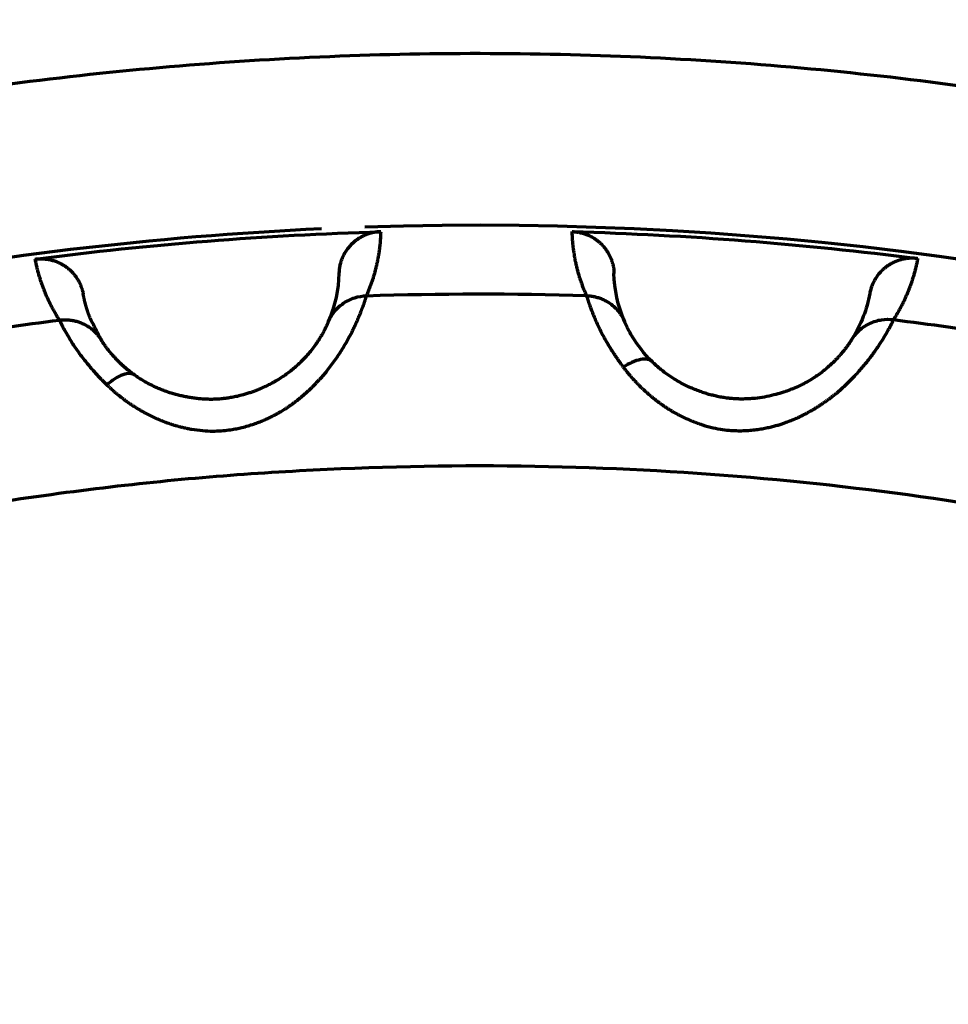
# Model space of a CAD drawing. Header units: millimetres. Extents: x -170 to 6906, y -2212 to 4257.
# Tile 116 of 256: x 4767 to 4778, y -1211 to -1199. Entities that reach past the tile are written whole.
import ezdxf

# ---------------------------------------------------------------- set-up
doc = ezdxf.new("R2010")
doc.units = ezdxf.units.MM
doc.layers.add('1', color=7, linetype='Continuous', true_color=0xffffff)
doc.styles.add('PC_TEXTSTYLE', font='ISOCP.SHX', dxfattribs={"width": 0.707, "bigfont": 'GBCBIG.SHX'})
doc.dimstyles.new('GB_DIMSTYLE', dxfattribs={"dimtxt": 50, "dimasz": 40, "dimexe": 1, "dimexo": 0, "dimgap": 1.5, "dimtad": 1, "dimdec": 1, "dimdsep": 46, "dimtxsty": 'PC_TEXTSTYLE', "dimcen": 0, "dimclrd": 256, "dimclrt": 3, "dimadec": 1, "dimazin": 2, "dimtp": 0.1, "dimtm": 0.1, "dimtfac": 0.71, "dimtdec": 1, "dimtmove": 0, "dimatfit": 3, "dimfxl": 1, "dimtfill": 1, "dimarcsym": 0})

# ---------------------------------------------------------------- blocks, each defined once
blk = doc.blocks.new('*D40')
at = {"lineweight": -2, "transparency": 16777216}
for p, q in [((5298.604, -811.424), (5142.709, -938.982)), ((4772.638, -1241.784), (5111.751, -964.312))]:
    blk.add_line(p, q, dxfattribs=at)
at = {"lineweight": 18, "transparency": 16777216}
blk.add_solid([(5138.487, -933.822), (5146.931, -944.141), (5111.751, -964.312)], dxfattribs=at)
at = {"layer": 'Defpoints', "color": 0, "lineweight": 18, "transparency": 16777216}
for p in [(5111.751, -964.312), (4772.638, -1241.784)]:
    blk.add_point(p, dxfattribs=at)
at = {"color": 3, "lineweight": 18, "transparency": 16777216, "insert": (5244.525, -821.426), "char_height": 50, "attachment_point": 5, "rotation": 39.291, "style": 'PC_TEXTSTYLE', "bg_fill": 3, "box_fill_scale": 1.1, "bg_fill_color": 256, "bg_fill_true_color": 13158600, "bg_fill_transparency": 0}
blk.add_mtext('R625', dxfattribs=at)

msp = doc.modelspace()

# ---------------------------------------------------------------- linework, layer by layer
at = {"color": 0, "lineweight": 18}
msp.add_arc((4772.638, -1241.784), 438.165, 198.70552, 161.36953, dxfattribs=at)
at = {"layer": '1', "color": 0, "linetype": 'Continuous', "lineweight": 70}
for radius, start, end in [(86, 47.14312, 175.23562), (39.901, 51.0524, 91.8944), (39.901, 92.6166, 101.0367)]:
    msp.add_arc((4772.638, -1241.784), radius, start, end, dxfattribs=at)
for points, knots in [([(4729.945, -1215.759), (4730.64, -1214.62), (4731.38, -1213.509), (4733.049, -1211.206), (4733.991, -1210.024), (4735.978, -1207.75), (4737.023, -1206.658), (4739.208, -1204.573), (4740.348, -1203.58), (4742.712, -1201.701), (4743.937, -1200.815), (4746.461, -1199.157), (4747.761, -1198.386), (4750.425, -1196.964), (4751.79, -1196.313), (4754.572, -1195.138), (4755.989, -1194.613), (4758.866, -1193.694), (4760.325, -1193.3), (4763.274, -1192.646), (4764.763, -1192.385), (4767.758, -1192), (4769.264, -1191.875), (4772.282, -1191.762), (4773.794, -1191.775), (4776.81, -1191.935), (4778.314, -1192.084), (4781.303, -1192.517), (4782.787, -1192.802), (4785.725, -1193.503), (4787.177, -1193.921), (4790.039, -1194.885), (4791.448, -1195.432), (4794.211, -1196.652), (4795.565, -1197.324), (4798.206, -1198.789), (4799.493, -1199.581), (4801.991, -1201.278), (4803.202, -1202.184), (4805.536, -1204.1), (4806.659, -1205.112), (4807.735, -1206.171)], [0, 0, 0, 0, 0.044434, 0.044434, 0.094727, 0.094727, 0.14502, 0.14502, 0.195313, 0.195313, 0.245606, 0.245606, 0.295899, 0.295899, 0.346192, 0.346192, 0.396485, 0.396485, 0.446777, 0.446777, 0.49707, 0.49707, 0.547363, 0.547363, 0.597656, 0.597656, 0.647949, 0.647949, 0.698242, 0.698242, 0.748535, 0.748535, 0.798828, 0.798828, 0.849121, 0.849121, 0.899414, 0.899414, 0.949707, 0.949707, 1, 1, 1, 1]), ([(4800.578, -1210.562), (4799.651, -1209.732), (4798.687, -1208.944), (4796.692, -1207.456), (4795.662, -1206.757), (4793.542, -1205.452), (4792.453, -1204.847), (4790.227, -1203.736), (4789.088, -1203.23), (4786.771, -1202.322), (4785.593, -1201.919), (4783.204, -1201.221), (4781.994, -1200.925), (4779.553, -1200.442), (4778.321, -1200.255), (4775.847, -1199.991), (4774.603, -1199.914), (4772.115, -1199.871), (4770.87, -1199.905), (4768.388, -1200.084), (4767.151, -1200.228), (4764.694, -1200.627), (4763.475, -1200.882), (4761.064, -1201.497), (4759.872, -1201.859), (4757.525, -1202.687), (4756.37, -1203.153), (4754.106, -1204.187), (4752.997, -1204.754), (4750.834, -1205.985), (4749.78, -1206.649), (4747.735, -1208.067), (4746.744, -1208.822), (4744.834, -1210.417), (4743.914, -1211.257), (4742.153, -1213.015), (4741.312, -1213.934), (4740.28, -1215.166), (4740.051, -1215.447), (4739.826, -1215.731)], [0, 0, 0, 0, 0.05467, 0.05467, 0.10934, 0.10934, 0.164011, 0.164011, 0.218681, 0.218681, 0.273351, 0.273351, 0.328021, 0.328021, 0.382691, 0.382691, 0.437362, 0.437362, 0.492032, 0.492032, 0.546702, 0.546702, 0.601372, 0.601372, 0.656042, 0.656042, 0.710713, 0.710713, 0.765383, 0.765383, 0.820053, 0.820053, 0.874723, 0.874723, 0.929393, 0.929393, 0.984064, 0.984064, 1, 1, 1, 1]), ([(4771.503, -1201.957), (4771.499, -1201.958), (4771.492, -1201.958), (4771.481, -1201.958), (4771.47, -1201.959), (4771.46, -1201.96), (4771.449, -1201.962), (4771.438, -1201.963), (4771.428, -1201.965), (4771.417, -1201.967), (4771.406, -1201.97), (4771.396, -1201.972), (4771.385, -1201.975), (4771.375, -1201.978), (4771.364, -1201.981), (4771.354, -1201.985), (4771.343, -1201.988), (4771.333, -1201.992), (4771.323, -1201.996), (4771.313, -1202.001), (4771.303, -1202.005), (4771.293, -1202.01), (4771.284, -1202.015), (4771.274, -1202.02), (4771.265, -1202.026), (4771.255, -1202.031), (4771.246, -1202.037), (4771.237, -1202.043), (4771.228, -1202.049), (4771.22, -1202.055), (4771.211, -1202.062), (4771.203, -1202.068), (4771.195, -1202.075), (4771.187, -1202.082), (4771.179, -1202.089), (4771.171, -1202.096), (4771.161, -1202.106), (4771.146, -1202.122), (4771.121, -1202.151), (4771.088, -1202.197), (4771.065, -1202.241), (4771.051, -1202.276), (4771.044, -1202.295), (4771.038, -1202.315), (4771.032, -1202.335), (4771.027, -1202.356), (4771.023, -1202.378), (4771.02, -1202.4), (4771.018, -1202.422), (4771.017, -1202.438), (4771.017, -1202.445)], [0, 0, 0, 0, 0.014049, 0.02815, 0.042299, 0.056493, 0.070727, 0.084999, 0.099305, 0.113642, 0.128004, 0.142389, 0.156792, 0.171211, 0.185639, 0.200075, 0.214514, 0.228951, 0.243383, 0.257806, 0.272216, 0.286609, 0.300982, 0.315329, 0.329647, 0.343933, 0.358182, 0.372392, 0.386557, 0.400676, 0.414743, 0.428756, 0.442711, 0.456605, 0.470434, 0.484197, 0.497888, 0.524353, 0.574902, 0.649109, 0.745738, 0.771382, 0.797792, 0.824926, 0.852735, 0.881169, 0.910172, 0.939686, 0.969649, 1, 1, 1, 1]), ([(4771.503, -1201.957), (4771.502, -1201.965), (4771.502, -1201.98), (4771.501, -1202.002), (4771.5, -1202.024), (4771.498, -1202.046), (4771.497, -1202.068), (4771.495, -1202.091), (4771.493, -1202.112), (4771.49, -1202.134), (4771.488, -1202.156), (4771.485, -1202.178), (4771.482, -1202.2), (4771.478, -1202.221), (4771.475, -1202.243), (4771.471, -1202.264), (4771.467, -1202.286), (4771.463, -1202.307), (4771.458, -1202.329), (4771.453, -1202.35), (4771.448, -1202.371), (4771.443, -1202.392), (4771.438, -1202.413), (4771.432, -1202.434), (4771.426, -1202.455), (4771.42, -1202.476), (4771.414, -1202.497), (4771.407, -1202.518), (4771.4, -1202.539), (4771.393, -1202.559), (4771.386, -1202.58), (4771.378, -1202.6), (4771.37, -1202.621), (4771.362, -1202.641), (4771.354, -1202.662), (4771.345, -1202.682), (4771.34, -1202.695), (4771.337, -1202.702)], [0, 0, 0, 0, 0.030185, 0.060276, 0.090271, 0.120171, 0.149976, 0.179687, 0.209302, 0.238822, 0.268247, 0.297578, 0.326813, 0.355953, 0.384999, 0.413949, 0.442805, 0.471565, 0.500231, 0.528802, 0.557278, 0.585659, 0.613945, 0.642137, 0.670233, 0.698235, 0.726142, 0.753954, 0.781672, 0.809294, 0.836822, 0.864255, 0.891594, 0.918837, 0.945986, 0.97304, 1, 1, 1, 1]), ([(4773.897, -1202.701), (4773.894, -1202.694), (4773.888, -1202.68), (4773.88, -1202.66), (4773.871, -1202.64), (4773.863, -1202.619), (4773.855, -1202.599), (4773.848, -1202.578), (4773.841, -1202.558), (4773.833, -1202.537), (4773.826, -1202.517), (4773.82, -1202.496), (4773.813, -1202.475), (4773.807, -1202.454), (4773.801, -1202.433), (4773.796, -1202.412), (4773.79, -1202.391), (4773.785, -1202.37), (4773.78, -1202.349), (4773.775, -1202.327), (4773.77, -1202.306), (4773.766, -1202.285), (4773.762, -1202.263), (4773.758, -1202.242), (4773.755, -1202.22), (4773.751, -1202.198), (4773.748, -1202.177), (4773.745, -1202.155), (4773.743, -1202.133), (4773.74, -1202.111), (4773.738, -1202.089), (4773.736, -1202.067), (4773.734, -1202.045), (4773.733, -1202.023), (4773.732, -1202.001), (4773.731, -1201.978), (4773.73, -1201.964), (4773.73, -1201.956)], [0, 0, 0, 0, 0.026959, 0.054013, 0.081161, 0.108405, 0.135743, 0.163175, 0.190703, 0.218325, 0.246042, 0.273854, 0.301761, 0.329763, 0.357859, 0.386051, 0.414337, 0.442718, 0.471194, 0.499765, 0.52843, 0.557191, 0.586047, 0.614997, 0.644043, 0.673183, 0.702419, 0.731749, 0.761175, 0.790695, 0.820311, 0.850021, 0.879827, 0.909728, 0.939723, 0.969814, 1, 1, 1, 1]), ([(4767.767, -1202.985), (4767.764, -1202.979), (4767.756, -1202.966), (4767.744, -1202.948), (4767.733, -1202.929), (4767.722, -1202.91), (4767.711, -1202.891), (4767.7, -1202.872), (4767.689, -1202.853), (4767.679, -1202.833), (4767.669, -1202.814), (4767.659, -1202.795), (4767.65, -1202.775), (4767.64, -1202.755), (4767.631, -1202.736), (4767.622, -1202.716), (4767.613, -1202.696), (4767.605, -1202.676), (4767.597, -1202.656), (4767.589, -1202.635), (4767.581, -1202.615), (4767.573, -1202.595), (4767.566, -1202.574), (4767.559, -1202.553), (4767.552, -1202.533), (4767.545, -1202.512), (4767.539, -1202.491), (4767.532, -1202.47), (4767.526, -1202.449), (4767.52, -1202.427), (4767.515, -1202.406), (4767.51, -1202.385), (4767.504, -1202.363), (4767.5, -1202.341), (4767.495, -1202.32), (4767.49, -1202.298), (4767.488, -1202.283), (4767.486, -1202.276)], [0, 0, 0, 0, 0.026959, 0.054013, 0.081161, 0.108405, 0.135743, 0.163175, 0.190703, 0.218325, 0.246042, 0.273854, 0.301761, 0.329763, 0.357859, 0.386051, 0.414337, 0.442718, 0.471194, 0.499765, 0.52843, 0.557191, 0.586047, 0.614997, 0.644043, 0.673183, 0.702419, 0.731749, 0.761175, 0.790695, 0.820311, 0.850021, 0.879827, 0.909728, 0.939723, 0.969814, 1, 1, 1, 1]), ([(4777.747, -1202.27), (4777.743, -1202.27), (4777.736, -1202.269), (4777.725, -1202.268), (4777.715, -1202.267), (4777.704, -1202.266), (4777.693, -1202.266), (4777.682, -1202.266), (4777.672, -1202.266), (4777.661, -1202.266), (4777.65, -1202.267), (4777.639, -1202.268), (4777.628, -1202.269), (4777.617, -1202.27), (4777.606, -1202.272), (4777.596, -1202.274), (4777.585, -1202.276), (4777.574, -1202.278), (4777.563, -1202.28), (4777.553, -1202.283), (4777.542, -1202.286), (4777.532, -1202.289), (4777.521, -1202.293), (4777.511, -1202.296), (4777.501, -1202.3), (4777.491, -1202.304), (4777.481, -1202.308), (4777.471, -1202.313), (4777.462, -1202.318), (4777.452, -1202.322), (4777.443, -1202.327), (4777.433, -1202.333), (4777.424, -1202.338), (4777.415, -1202.344), (4777.406, -1202.349), (4777.398, -1202.355), (4777.387, -1202.363), (4777.368, -1202.377), (4777.339, -1202.402), (4777.3, -1202.442), (4777.27, -1202.482), (4777.251, -1202.514), (4777.241, -1202.532), (4777.232, -1202.55), (4777.223, -1202.569), (4777.215, -1202.589), (4777.208, -1202.61), (4777.201, -1202.631), (4777.195, -1202.653), (4777.192, -1202.668), (4777.191, -1202.676)], [0, 0, 0, 0, 0.014049, 0.02815, 0.042299, 0.056493, 0.070727, 0.084999, 0.099305, 0.113642, 0.128004, 0.142389, 0.156792, 0.171211, 0.185639, 0.200075, 0.214514, 0.228951, 0.243383, 0.257806, 0.272216, 0.286609, 0.300982, 0.315329, 0.329647, 0.343933, 0.358182, 0.372392, 0.386557, 0.400676, 0.414743, 0.428756, 0.442711, 0.456605, 0.470434, 0.484197, 0.497888, 0.524353, 0.574902, 0.649109, 0.745738, 0.771382, 0.797792, 0.824926, 0.852735, 0.881169, 0.910172, 0.939686, 0.969649, 1, 1, 1, 1]), ([(4777.747, -1202.27), (4777.745, -1202.277), (4777.743, -1202.292), (4777.738, -1202.314), (4777.734, -1202.336), (4777.729, -1202.357), (4777.724, -1202.379), (4777.718, -1202.4), (4777.713, -1202.422), (4777.707, -1202.443), (4777.701, -1202.464), (4777.695, -1202.485), (4777.688, -1202.506), (4777.682, -1202.527), (4777.675, -1202.548), (4777.668, -1202.568), (4777.66, -1202.589), (4777.653, -1202.609), (4777.645, -1202.63), (4777.637, -1202.65), (4777.629, -1202.67), (4777.62, -1202.69), (4777.611, -1202.71), (4777.603, -1202.73), (4777.593, -1202.75), (4777.584, -1202.77), (4777.574, -1202.789), (4777.565, -1202.809), (4777.555, -1202.828), (4777.544, -1202.847), (4777.534, -1202.866), (4777.523, -1202.886), (4777.512, -1202.905), (4777.501, -1202.923), (4777.49, -1202.942), (4777.478, -1202.961), (4777.47, -1202.973), (4777.466, -1202.98)], [0, 0, 0, 0, 0.030185, 0.060276, 0.090271, 0.120171, 0.149976, 0.179687, 0.209302, 0.238822, 0.268247, 0.297578, 0.326813, 0.355953, 0.384999, 0.413949, 0.442805, 0.471565, 0.500231, 0.528802, 0.557278, 0.585659, 0.613945, 0.642137, 0.670233, 0.698235, 0.726142, 0.753954, 0.781672, 0.809294, 0.836822, 0.864255, 0.891594, 0.918837, 0.945986, 0.97304, 1, 1, 1, 1]), ([(4773.897, -1202.701), (4773.897, -1202.701), (4773.897, -1202.702), (4773.897, -1202.703), (4773.898, -1202.705), (4773.898, -1202.707), (4773.899, -1202.71), (4773.9, -1202.713), (4773.901, -1202.717), (4773.902, -1202.721), (4773.903, -1202.725), (4773.905, -1202.731), (4773.907, -1202.737), (4773.909, -1202.743), (4773.912, -1202.751), (4773.914, -1202.759), (4773.917, -1202.768), (4773.921, -1202.779), (4773.927, -1202.795), (4773.936, -1202.821), (4773.951, -1202.862), (4773.971, -1202.915), (4773.997, -1202.976), (4774.026, -1203.042), (4774.057, -1203.107), (4774.091, -1203.172), (4774.125, -1203.231), (4774.156, -1203.283), (4774.184, -1203.328), (4774.211, -1203.37), (4774.237, -1203.409), (4774.261, -1203.445), (4774.284, -1203.477), (4774.305, -1203.506), (4774.318, -1203.524), (4774.324, -1203.533)], [0, 0, 0, 0, 0.010718, 0.022031, 0.033937, 0.046434, 0.059519, 0.07319, 0.087443, 0.102277, 0.117689, 0.133677, 0.150239, 0.167373, 0.185077, 0.203348, 0.222185, 0.241585, 0.261547, 0.312327, 0.371604, 0.439243, 0.515068, 0.581635, 0.644709, 0.704303, 0.76044, 0.800906, 0.83826, 0.872559, 0.903859, 0.93221, 0.957659, 0.980244, 1, 1, 1, 1]), ([(4768.32, -1203.74), (4768.324, -1203.744), (4768.332, -1203.752), (4768.344, -1203.763), (4768.357, -1203.775), (4768.37, -1203.787), (4768.382, -1203.798), (4768.395, -1203.809), (4768.408, -1203.821), (4768.421, -1203.832), (4768.434, -1203.843), (4768.448, -1203.854), (4768.461, -1203.864), (4768.475, -1203.875), (4768.488, -1203.886), (4768.502, -1203.896), (4768.515, -1203.907), (4768.529, -1203.917), (4768.543, -1203.927), (4768.557, -1203.937), (4768.571, -1203.947), (4768.586, -1203.957), (4768.6, -1203.966), (4768.614, -1203.976), (4768.629, -1203.985), (4768.643, -1203.994), (4768.658, -1204.004), (4768.672, -1204.013), (4768.687, -1204.022), (4768.702, -1204.03), (4768.717, -1204.039), (4768.732, -1204.047), (4768.747, -1204.056), (4768.762, -1204.064), (4768.777, -1204.072), (4768.792, -1204.08), (4768.807, -1204.088), (4768.823, -1204.095), (4768.838, -1204.103), (4768.853, -1204.11), (4768.869, -1204.118), (4768.884, -1204.125), (4768.9, -1204.132), (4768.916, -1204.138), (4768.931, -1204.145), (4768.947, -1204.152), (4768.963, -1204.158), (4768.979, -1204.164), (4768.994, -1204.17), (4769.01, -1204.176), (4769.026, -1204.182), (4769.042, -1204.187), (4769.058, -1204.193), (4769.074, -1204.198), (4769.09, -1204.203), (4769.106, -1204.208), (4769.123, -1204.213), (4769.139, -1204.217), (4769.155, -1204.222), (4769.171, -1204.226), (4769.187, -1204.23), (4769.204, -1204.234), (4769.22, -1204.238), (4769.236, -1204.241), (4769.252, -1204.245), (4769.269, -1204.248), (4769.285, -1204.251), (4769.339, -1204.26), (4769.426, -1204.272), (4769.543, -1204.277), (4769.645, -1204.274), (4769.733, -1204.265), (4769.807, -1204.253), (4769.876, -1204.238), (4769.943, -1204.221), (4770.01, -1204.201), (4770.071, -1204.179), (4770.128, -1204.157), (4770.178, -1204.134), (4770.224, -1204.113), (4770.264, -1204.092), (4770.3, -1204.073), (4770.33, -1204.055), (4770.356, -1204.04), (4770.377, -1204.027), (4770.394, -1204.017), (4770.406, -1204.009), (4770.418, -1204.001), (4770.431, -1203.992), (4770.448, -1203.98), (4770.465, -1203.968), (4770.481, -1203.956), (4770.498, -1203.944), (4770.514, -1203.932), (4770.53, -1203.919), (4770.546, -1203.906), (4770.562, -1203.894), (4770.578, -1203.881), (4770.594, -1203.867), (4770.61, -1203.854), (4770.625, -1203.84), (4770.64, -1203.827), (4770.656, -1203.813), (4770.671, -1203.799), (4770.686, -1203.785), (4770.701, -1203.771), (4770.715, -1203.756), (4770.73, -1203.742), (4770.744, -1203.727), (4770.758, -1203.712), (4770.773, -1203.697), (4770.787, -1203.682), (4770.8, -1203.667), (4770.814, -1203.652), (4770.828, -1203.636), (4770.841, -1203.621), (4770.867, -1203.589), (4770.905, -1203.542), (4770.952, -1203.479), (4770.996, -1203.416), (4771.037, -1203.354), (4771.075, -1203.293), (4771.11, -1203.233), (4771.135, -1203.188), (4771.153, -1203.154), (4771.168, -1203.126), (4771.186, -1203.089), (4771.208, -1203.042), (4771.232, -1202.989), (4771.253, -1202.938), (4771.27, -1202.896), (4771.281, -1202.868), (4771.289, -1202.847), (4771.296, -1202.83), (4771.302, -1202.813), (4771.307, -1202.799), (4771.312, -1202.785), (4771.316, -1202.773), (4771.32, -1202.762), (4771.323, -1202.752), (4771.326, -1202.744), (4771.329, -1202.736), (4771.331, -1202.729), (4771.332, -1202.723), (4771.334, -1202.718), (4771.335, -1202.714), (4771.336, -1202.711), (4771.336, -1202.708), (4771.336, -1202.705), (4771.337, -1202.703), (4771.337, -1202.703), (4771.337, -1202.702)], [0, 0, 0, 0, 0.003969, 0.007923, 0.01186, 0.015782, 0.019688, 0.02358, 0.027457, 0.03132, 0.035169, 0.039005, 0.042827, 0.046636, 0.050432, 0.054216, 0.057988, 0.061748, 0.065496, 0.069233, 0.072958, 0.076673, 0.080377, 0.08407, 0.087753, 0.091426, 0.095089, 0.098742, 0.102385, 0.106019, 0.109644, 0.11326, 0.116867, 0.120465, 0.124054, 0.127635, 0.131208, 0.134773, 0.138329, 0.141878, 0.145419, 0.148952, 0.152477, 0.155995, 0.159506, 0.163009, 0.166505, 0.169994, 0.173476, 0.176952, 0.18042, 0.183882, 0.187338, 0.190787, 0.194229, 0.197665, 0.201096, 0.20452, 0.207938, 0.21135, 0.214757, 0.218157, 0.221553, 0.224942, 0.228327, 0.231706, 0.23508, 0.238449, 0.265024, 0.288582, 0.309266, 0.327196, 0.342425, 0.354956, 0.370108, 0.384321, 0.39758, 0.40987, 0.421176, 0.431482, 0.440773, 0.449035, 0.456254, 0.462417, 0.467514, 0.471535, 0.474473, 0.476322, 0.480542, 0.484772, 0.489015, 0.493269, 0.497535, 0.501812, 0.506102, 0.510405, 0.51472, 0.519048, 0.523389, 0.527744, 0.532112, 0.536494, 0.54089, 0.545301, 0.549727, 0.554168, 0.558626, 0.563101, 0.567593, 0.572104, 0.576633, 0.581182, 0.585751, 0.59034, 0.594949, 0.599578, 0.604225, 0.622501, 0.641003, 0.659702, 0.678562, 0.697573, 0.716743, 0.736071, 0.742017, 0.751614, 0.764903, 0.781931, 0.802753, 0.826901, 0.846074, 0.860195, 0.869215, 0.878885, 0.88828, 0.897397, 0.906234, 0.91479, 0.923065, 0.931056, 0.938763, 0.946185, 0.953321, 0.96017, 0.966731, 0.973003, 0.978986, 0.984679, 0.990079, 0.995186, 1, 1, 1, 1]), ([(4770.894, -1203.003), (4770.912, -1202.962), (4770.936, -1202.922), (4770.981, -1202.867), (4770.997, -1202.849), (4771.033, -1202.817), (4771.052, -1202.802), (4771.092, -1202.775), (4771.113, -1202.763), (4771.156, -1202.742), (4771.178, -1202.733), (4771.246, -1202.711), (4771.292, -1202.704), (4771.337, -1202.702)], [0, 0, 0, 0, 0.25, 0.25, 0.375, 0.375, 0.5, 0.5, 0.625, 0.625, 0.75, 0.75, 1, 1, 1, 1]), ([(4767.767, -1202.985), (4767.768, -1202.985), (4767.768, -1202.986), (4767.768, -1202.987), (4767.769, -1202.989), (4767.77, -1202.991), (4767.771, -1202.994), (4767.772, -1202.997), (4767.774, -1203), (4767.776, -1203.004), (4767.778, -1203.008), (4767.78, -1203.013), (4767.783, -1203.019), (4767.786, -1203.025), (4767.79, -1203.032), (4767.794, -1203.04), (4767.798, -1203.049), (4767.803, -1203.058), (4767.811, -1203.074), (4767.825, -1203.098), (4767.846, -1203.136), (4767.875, -1203.185), (4767.909, -1203.242), (4767.948, -1203.302), (4767.99, -1203.361), (4768.033, -1203.42), (4768.076, -1203.473), (4768.115, -1203.52), (4768.149, -1203.56), (4768.182, -1203.597), (4768.214, -1203.631), (4768.244, -1203.663), (4768.271, -1203.691), (4768.296, -1203.716), (4768.312, -1203.732), (4768.32, -1203.74)], [0, 0, 0, 0, 0.010718, 0.022031, 0.033937, 0.046434, 0.059519, 0.07319, 0.087443, 0.102277, 0.117689, 0.133677, 0.150239, 0.167373, 0.185077, 0.203348, 0.222185, 0.241585, 0.261547, 0.312327, 0.371604, 0.439243, 0.515068, 0.581635, 0.644709, 0.704303, 0.76044, 0.800906, 0.83826, 0.872559, 0.903859, 0.93221, 0.957659, 0.980244, 1, 1, 1, 1]), ([(4770.894, -1203.003), (4770.894, -1203.003), (4770.893, -1203.005), (4770.892, -1203.007), (4770.891, -1203.011), (4770.889, -1203.016), (4770.886, -1203.022), (4770.883, -1203.029), (4770.879, -1203.039), (4770.874, -1203.051), (4770.867, -1203.065), (4770.858, -1203.083), (4770.847, -1203.105), (4770.833, -1203.131), (4770.818, -1203.158), (4770.8, -1203.187), (4770.782, -1203.216), (4770.76, -1203.249), (4770.73, -1203.293), (4770.689, -1203.346), (4770.639, -1203.405), (4770.597, -1203.449), (4770.566, -1203.481), (4770.544, -1203.501), (4770.523, -1203.521), (4770.5, -1203.54), (4770.477, -1203.56), (4770.453, -1203.578), (4770.429, -1203.597), (4770.404, -1203.615), (4770.379, -1203.633), (4770.353, -1203.65), (4770.327, -1203.667), (4770.309, -1203.678), (4770.3, -1203.683)], [0, 0, 0, 0, 0.017731, 0.037875, 0.060406, 0.085292, 0.1125, 0.141994, 0.173731, 0.207666, 0.243744, 0.281905, 0.328634, 0.373394, 0.416192, 0.457042, 0.495963, 0.532988, 0.580875, 0.648525, 0.708519, 0.762654, 0.783033, 0.803269, 0.823373, 0.843354, 0.863218, 0.882971, 0.90263, 0.92221, 0.941725, 0.961189, 0.980611, 1, 1, 1, 1]), ([(4774.324, -1203.533), (4774.328, -1203.537), (4774.335, -1203.546), (4774.345, -1203.56), (4774.356, -1203.573), (4774.366, -1203.587), (4774.377, -1203.6), (4774.388, -1203.613), (4774.399, -1203.626), (4774.41, -1203.639), (4774.421, -1203.652), (4774.433, -1203.665), (4774.444, -1203.678), (4774.456, -1203.69), (4774.468, -1203.703), (4774.48, -1203.716), (4774.492, -1203.728), (4774.504, -1203.74), (4774.516, -1203.752), (4774.528, -1203.764), (4774.54, -1203.776), (4774.553, -1203.788), (4774.566, -1203.8), (4774.578, -1203.812), (4774.591, -1203.823), (4774.604, -1203.835), (4774.617, -1203.846), (4774.63, -1203.857), (4774.643, -1203.868), (4774.656, -1203.879), (4774.67, -1203.89), (4774.683, -1203.901), (4774.697, -1203.911), (4774.71, -1203.922), (4774.724, -1203.932), (4774.738, -1203.942), (4774.751, -1203.953), (4774.765, -1203.963), (4774.779, -1203.972), (4774.793, -1203.982), (4774.808, -1203.992), (4774.822, -1204.001), (4774.836, -1204.01), (4774.85, -1204.02), (4774.865, -1204.029), (4774.879, -1204.037), (4774.894, -1204.046), (4774.909, -1204.055), (4774.923, -1204.063), (4774.938, -1204.071), (4774.953, -1204.08), (4774.968, -1204.088), (4774.983, -1204.095), (4774.998, -1204.103), (4775.013, -1204.111), (4775.028, -1204.118), (4775.043, -1204.125), (4775.058, -1204.132), (4775.074, -1204.139), (4775.089, -1204.146), (4775.104, -1204.153), (4775.12, -1204.159), (4775.135, -1204.165), (4775.151, -1204.171), (4775.166, -1204.177), (4775.182, -1204.183), (4775.198, -1204.188), (4775.249, -1204.206), (4775.334, -1204.231), (4775.448, -1204.254), (4775.55, -1204.267), (4775.638, -1204.272), (4775.713, -1204.272), (4775.784, -1204.268), (4775.852, -1204.262), (4775.922, -1204.252), (4775.986, -1204.24), (4776.045, -1204.227), (4776.098, -1204.213), (4776.147, -1204.199), (4776.19, -1204.185), (4776.228, -1204.171), (4776.261, -1204.159), (4776.289, -1204.148), (4776.312, -1204.138), (4776.329, -1204.131), (4776.342, -1204.125), (4776.356, -1204.119), (4776.371, -1204.112), (4776.389, -1204.103), (4776.407, -1204.094), (4776.425, -1204.084), (4776.444, -1204.075), (4776.462, -1204.065), (4776.48, -1204.055), (4776.497, -1204.045), (4776.515, -1204.035), (4776.533, -1204.025), (4776.551, -1204.014), (4776.568, -1204.004), (4776.585, -1203.993), (4776.603, -1203.982), (4776.62, -1203.97), (4776.637, -1203.959), (4776.654, -1203.947), (4776.671, -1203.936), (4776.688, -1203.924), (4776.704, -1203.912), (4776.721, -1203.899), (4776.737, -1203.887), (4776.754, -1203.874), (4776.77, -1203.862), (4776.786, -1203.849), (4776.802, -1203.836), (4776.818, -1203.823), (4776.833, -1203.809), (4776.864, -1203.783), (4776.908, -1203.742), (4776.965, -1203.687), (4777.018, -1203.632), (4777.068, -1203.577), (4777.115, -1203.522), (4777.159, -1203.469), (4777.191, -1203.428), (4777.215, -1203.397), (4777.233, -1203.372), (4777.257, -1203.338), (4777.286, -1203.296), (4777.318, -1203.247), (4777.347, -1203.2), (4777.37, -1203.161), (4777.386, -1203.134), (4777.397, -1203.115), (4777.406, -1203.099), (4777.415, -1203.084), (4777.423, -1203.07), (4777.429, -1203.058), (4777.435, -1203.046), (4777.441, -1203.036), (4777.446, -1203.027), (4777.45, -1203.019), (4777.453, -1203.012), (4777.456, -1203.005), (4777.459, -1203), (4777.461, -1202.995), (4777.463, -1202.991), (4777.464, -1202.988), (4777.465, -1202.985), (4777.466, -1202.983), (4777.466, -1202.981), (4777.466, -1202.98), (4777.466, -1202.98)], [0, 0, 0, 0, 0.003969, 0.007923, 0.01186, 0.015782, 0.019688, 0.02358, 0.027457, 0.03132, 0.035169, 0.039005, 0.042827, 0.046636, 0.050432, 0.054216, 0.057988, 0.061748, 0.065496, 0.069233, 0.072958, 0.076673, 0.080377, 0.08407, 0.087753, 0.091426, 0.095089, 0.098742, 0.102385, 0.106019, 0.109644, 0.11326, 0.116867, 0.120465, 0.124054, 0.127635, 0.131208, 0.134773, 0.138329, 0.141878, 0.145419, 0.148952, 0.152477, 0.155995, 0.159506, 0.163009, 0.166505, 0.169994, 0.173476, 0.176952, 0.18042, 0.183882, 0.187338, 0.190787, 0.194229, 0.197665, 0.201096, 0.20452, 0.207938, 0.21135, 0.214757, 0.218157, 0.221553, 0.224942, 0.228327, 0.231706, 0.23508, 0.238449, 0.265024, 0.288582, 0.309266, 0.327196, 0.342425, 0.354956, 0.370108, 0.384321, 0.39758, 0.40987, 0.421176, 0.431482, 0.440773, 0.449035, 0.456254, 0.462417, 0.467514, 0.471535, 0.474473, 0.476322, 0.480542, 0.484772, 0.489015, 0.493269, 0.497535, 0.501812, 0.506102, 0.510405, 0.51472, 0.519048, 0.523389, 0.527744, 0.532112, 0.536494, 0.54089, 0.545301, 0.549727, 0.554168, 0.558626, 0.563101, 0.567593, 0.572104, 0.576633, 0.581182, 0.585751, 0.59034, 0.594949, 0.599578, 0.604225, 0.622501, 0.641003, 0.659702, 0.678562, 0.697573, 0.716743, 0.736071, 0.742017, 0.751614, 0.764903, 0.781931, 0.802753, 0.826901, 0.846074, 0.860195, 0.869215, 0.878885, 0.88828, 0.897397, 0.906234, 0.91479, 0.923065, 0.931056, 0.938763, 0.946185, 0.953321, 0.96017, 0.966731, 0.973003, 0.978986, 0.984679, 0.990079, 0.995186, 1, 1, 1, 1]), ([(4774.436, -1203.189), (4774.404, -1203.137), (4774.381, -1203.092), (4774.35, -1203.026), (4774.342, -1203.005), (4774.34, -1203.001)], [0, 0, 0, 0, 0.5, 0.5, 1, 1, 1, 1]), ([(4776.983, -1203.207), (4777.006, -1203.17), (4777.036, -1203.134), (4777.089, -1203.087), (4777.108, -1203.072), (4777.148, -1203.045), (4777.169, -1203.034), (4777.213, -1203.013), (4777.236, -1203.004), (4777.282, -1202.99), (4777.305, -1202.985), (4777.375, -1202.974), (4777.422, -1202.974), (4777.466, -1202.98)], [0, 0, 0, 0, 0.25, 0.25, 0.375, 0.375, 0.5, 0.5, 0.625, 0.625, 0.75, 0.75, 1, 1, 1, 1]), ([(4768.644, -1203.627), (4768.641, -1203.625), (4768.634, -1203.62), (4768.624, -1203.612), (4768.614, -1203.605), (4768.605, -1203.598), (4768.595, -1203.591), (4768.586, -1203.583), (4768.577, -1203.576), (4768.568, -1203.569), (4768.56, -1203.562), (4768.551, -1203.555), (4768.543, -1203.548), (4768.535, -1203.542), (4768.528, -1203.535), (4768.52, -1203.528), (4768.512, -1203.521), (4768.505, -1203.515), (4768.498, -1203.508), (4768.491, -1203.502), (4768.484, -1203.496), (4768.478, -1203.49), (4768.471, -1203.483), (4768.465, -1203.477), (4768.459, -1203.471), (4768.453, -1203.465), (4768.447, -1203.46), (4768.442, -1203.454), (4768.436, -1203.448), (4768.431, -1203.443), (4768.425, -1203.437), (4768.42, -1203.432), (4768.415, -1203.426), (4768.41, -1203.421), (4768.406, -1203.416), (4768.401, -1203.411), (4768.397, -1203.406), (4768.392, -1203.401), (4768.388, -1203.396), (4768.384, -1203.392), (4768.38, -1203.387), (4768.376, -1203.382), (4768.372, -1203.378), (4768.368, -1203.374), (4768.365, -1203.369), (4768.361, -1203.365), (4768.358, -1203.361), (4768.349, -1203.351), (4768.335, -1203.333), (4768.316, -1203.308), (4768.297, -1203.282), (4768.283, -1203.262), (4768.273, -1203.247), (4768.266, -1203.236), (4768.261, -1203.228), (4768.258, -1203.222), (4768.255, -1203.218), (4768.253, -1203.214), (4768.252, -1203.213), (4768.252, -1203.212)], [0, 0, 0, 0, 0.011394, 0.022723, 0.033989, 0.045194, 0.056337, 0.067419, 0.078441, 0.089404, 0.100307, 0.111151, 0.121936, 0.132662, 0.143328, 0.153935, 0.164482, 0.174969, 0.185396, 0.195762, 0.206067, 0.21631, 0.226491, 0.236608, 0.246662, 0.256651, 0.266576, 0.276434, 0.286226, 0.295951, 0.305608, 0.315195, 0.324713, 0.334161, 0.343537, 0.352841, 0.362072, 0.371229, 0.380311, 0.389318, 0.398249, 0.407103, 0.415878, 0.424575, 0.433193, 0.44173, 0.450186, 0.458561, 0.507738, 0.567068, 0.636894, 0.717583, 0.768065, 0.815304, 0.85921, 0.899702, 0.936709, 0.970162, 1, 1, 1, 1]), ([(4776.983, -1203.207), (4776.982, -1203.208), (4776.982, -1203.209), (4776.98, -1203.211), (4776.979, -1203.213), (4776.977, -1203.216), (4776.975, -1203.219), (4776.973, -1203.223), (4776.97, -1203.227), (4776.967, -1203.232), (4776.962, -1203.24), (4776.954, -1203.253), (4776.941, -1203.271), (4776.928, -1203.29), (4776.915, -1203.307), (4776.902, -1203.324), (4776.888, -1203.342), (4776.871, -1203.363), (4776.851, -1203.386), (4776.829, -1203.411), (4776.804, -1203.438), (4776.775, -1203.467), (4776.743, -1203.498), (4776.708, -1203.53), (4776.677, -1203.556), (4776.651, -1203.577), (4776.63, -1203.594), (4776.603, -1203.614), (4776.571, -1203.636), (4776.523, -1203.668), (4776.462, -1203.705), (4776.392, -1203.742), (4776.328, -1203.771), (4776.273, -1203.793), (4776.228, -1203.81), (4776.192, -1203.823), (4776.143, -1203.838), (4776.069, -1203.859), (4775.967, -1203.881), (4775.869, -1203.895), (4775.797, -1203.901), (4775.742, -1203.903), (4775.692, -1203.904), (4775.634, -1203.902), (4775.578, -1203.898), (4775.522, -1203.892), (4775.465, -1203.883), (4775.407, -1203.871), (4775.349, -1203.857), (4775.291, -1203.841), (4775.231, -1203.821), (4775.169, -1203.798), (4775.107, -1203.772), (4775.044, -1203.742), (4774.981, -1203.709), (4774.932, -1203.68), (4774.896, -1203.657), (4774.872, -1203.642), (4774.849, -1203.626), (4774.827, -1203.61), (4774.805, -1203.594), (4774.783, -1203.577), (4774.762, -1203.561), (4774.741, -1203.543), (4774.72, -1203.526), (4774.701, -1203.508), (4774.681, -1203.49), (4774.669, -1203.478), (4774.662, -1203.472)], [0, 0, 0, 0, 0.007512, 0.015318, 0.023416, 0.031803, 0.040478, 0.049438, 0.05868, 0.068203, 0.078002, 0.102423, 0.126452, 0.150085, 0.164547, 0.179707, 0.195534, 0.211995, 0.229051, 0.246665, 0.264795, 0.2834, 0.302955, 0.322066, 0.340761, 0.348747, 0.358584, 0.370231, 0.383639, 0.398765, 0.427199, 0.451863, 0.472987, 0.490688, 0.505022, 0.516015, 0.523683, 0.550042, 0.582942, 0.614425, 0.635038, 0.644821, 0.661803, 0.678269, 0.694239, 0.709729, 0.726739, 0.743759, 0.760783, 0.777801, 0.796131, 0.815078, 0.834648, 0.854852, 0.875708, 0.897249, 0.905663, 0.914091, 0.922534, 0.930997, 0.939485, 0.948, 0.95655, 0.965138, 0.973771, 0.982454, 0.991195, 1, 1, 1, 1]), ([(4774.662, -1203.472), (4774.649, -1203.458), (4774.611, -1203.438), (4774.528, -1203.439), (4774.427, -1203.472), (4774.357, -1203.511), (4774.324, -1203.533)], [0, 0, 0, 0, 0.247694, 0.501896, 0.756099, 1, 1, 1, 1]), ([(4768.644, -1203.627), (4768.628, -1203.616), (4768.589, -1203.602), (4768.506, -1203.615), (4768.412, -1203.664), (4768.349, -1203.713), (4768.32, -1203.74)], [0, 0, 0, 0, 0.247693, 0.501896, 0.756099, 1, 1, 1, 1]), ([(4770.3, -1203.683), (4770.295, -1203.686), (4770.284, -1203.693), (4770.266, -1203.703), (4770.246, -1203.715), (4770.224, -1203.727), (4770.199, -1203.74), (4770.171, -1203.753), (4770.141, -1203.767), (4770.109, -1203.782), (4770.074, -1203.797), (4770.036, -1203.812), (4769.995, -1203.826), (4769.951, -1203.841), (4769.898, -1203.857), (4769.837, -1203.872), (4769.773, -1203.885), (4769.716, -1203.894), (4769.658, -1203.901), (4769.596, -1203.906), (4769.529, -1203.908), (4769.462, -1203.906), (4769.4, -1203.902), (4769.342, -1203.895), (4769.288, -1203.887), (4769.233, -1203.877), (4769.177, -1203.865), (4769.122, -1203.851), (4769.066, -1203.835), (4769.01, -1203.816), (4768.965, -1203.799), (4768.929, -1203.785), (4768.903, -1203.774), (4768.878, -1203.762), (4768.853, -1203.75), (4768.828, -1203.738), (4768.804, -1203.725), (4768.78, -1203.712), (4768.756, -1203.699), (4768.733, -1203.685), (4768.71, -1203.671), (4768.687, -1203.657), (4768.665, -1203.642), (4768.651, -1203.632), (4768.644, -1203.627)], [0, 0, 0, 0, 0.010428, 0.022243, 0.035444, 0.050028, 0.065994, 0.08334, 0.102066, 0.122169, 0.14365, 0.166507, 0.190738, 0.216339, 0.243305, 0.283821, 0.320152, 0.352305, 0.380327, 0.417578, 0.454711, 0.491776, 0.528774, 0.558837, 0.589436, 0.620573, 0.652251, 0.684477, 0.717266, 0.750637, 0.784621, 0.800927, 0.817249, 0.833592, 0.849962, 0.866368, 0.882817, 0.899318, 0.91588, 0.932513, 0.94923, 0.966041, 0.98296, 1, 1, 1, 1])]:
    msp.add_open_spline(points, degree=3, knots=knots, dxfattribs=at)
for points, degree in [([(4767.486, -1202.276), (4768.819, -1202.102), (4770.16, -1201.996), (4771.503, -1201.957)], 3), ([(4773.73, -1201.956), (4775.073, -1201.993), (4776.414, -1202.098), (4777.747, -1202.27)], 3), ([(4773.73, -1201.956), (4773.821, -1201.959), (4773.998, -1202.031), (4774.07, -1202.103)], 2), ([(4774.07, -1202.103), (4774.105, -1202.138), (4774.134, -1202.182)], 2), ([(4774.134, -1202.182), (4774.213, -1202.301), (4774.216, -1202.444)], 2), ([(4767.486, -1202.276), (4767.576, -1202.264), (4767.762, -1202.308), (4767.845, -1202.367)], 2), ([(4767.845, -1202.367), (4767.885, -1202.396), (4767.921, -1202.435)], 2), ([(4767.921, -1202.435), (4768.017, -1202.541), (4768.043, -1202.681)], 2), ([(4771.017, -1202.445), (4771.012, -1202.63), (4770.975, -1202.815), (4770.894, -1203.003)], 3), ([(4774.34, -1203.001), (4774.258, -1202.814), (4774.221, -1202.628), (4774.216, -1202.444)], 3), ([(4771.337, -1202.702), (4772.19, -1202.674), (4773.044, -1202.673), (4773.897, -1202.701)], 3), ([(4777.191, -1202.676), (4777.157, -1202.858), (4777.092, -1203.035), (4776.983, -1203.207)], 3), ([(4765.239, -1203.387), (4766.077, -1203.225), (4766.921, -1203.091), (4767.767, -1202.985)], 3), ([(4768.234, -1203.177), (4768.124, -1202.964)], 1), ([(4777.466, -1202.98), (4778.313, -1203.085), (4779.157, -1203.218), (4779.995, -1203.379)], 3), ([(4774.662, -1203.472), (4774.561, -1203.372), (4774.488, -1203.272), (4774.436, -1203.189)], 3)]:
    msp.add_open_spline(points, degree=degree, dxfattribs=at)
for points, weights in [([(4768.128, -1202.973), (4768.089, -1202.877), (4768.061, -1202.78), (4768.043, -1202.681)], [1.00004393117, 1.00004844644, 1.00005312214, 1.00005799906]), ([(4773.897, -1202.701), (4774.096, -1202.707), (4774.26, -1202.818), (4774.34, -1203.001)], [0.999973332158, 0.896378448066, 0.896384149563, 0.999990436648]), ([(4767.767, -1202.985), (4767.965, -1202.96), (4768.145, -1203.044), (4768.252, -1203.212)], [0.999973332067, 0.896365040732, 0.896384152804, 1.00003066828]), ([(4768.252, -1203.212), (4768.247, -1203.205), (4768.243, -1203.199), (4768.239, -1203.192)], [1.00003066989, 1.00003095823, 1.00003124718, 1.00003153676]), ([(4746.317, -1215.629), (4762.843, -1198.998), (4784.133, -1201.841), (4797.866, -1214.573)], [0.512412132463, 0.49382161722, 0.618236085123, 0.885655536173])]:
    msp.add_rational_spline(points, weights, degree=3, dxfattribs=at)

# ---------------------------------------------------------------- next in the draw order: dimensions: what is measured, and where the dimension line sits
at = {"lineweight": 18}
dim = msp.add_radius_dim(center=(4772.638, -1241.784), mpoint=(5111.751, -964.312), text='R625', dimstyle='GB_DIMSTYLE', dxfattribs=at)
dim.commit()
dim.dimension.update_dxf_attribs({"geometry": '*D40', "text_midpoint": (5261.31, -841.939), "dimtype": 164})

doc.saveas('drawing.dxf')
